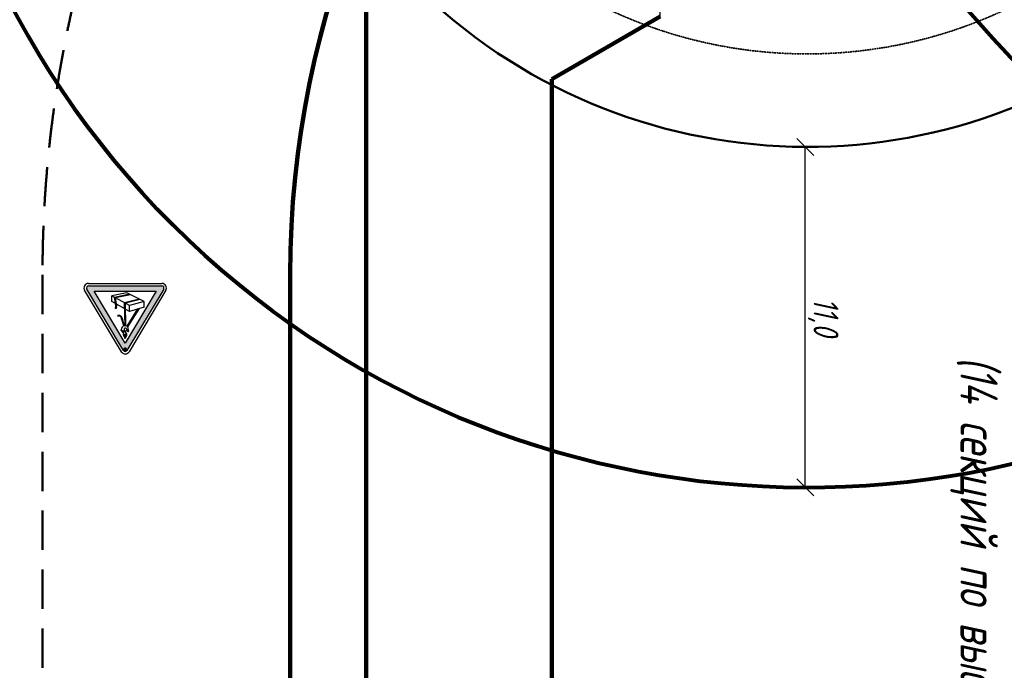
# Model space of a CAD drawing. Header units: millimetres. Extents: x 2204655785 to 2205143108, y 485765510 to 486291538.
# Tile 18 of 156: x 2204883071 to 2204914871, y 486151362 to 486172380. Entities that reach past the tile are written whole.
import ezdxf
from ezdxf.enums import TextEntityAlignment as Align
from ezdxf.lldxf.tags import DXFTag

# ---------------------------------------------------------------- set-up
doc = ezdxf.new("R2010")
doc.units = ezdxf.units.MM
doc.linetypes.add('DASHED2', pattern=[9.525, 6.35, -3.175])
doc.linetypes.add('НЕВИДИМАЯX2', pattern=[19.05, 12.7, -6.35])
for name, color, linetype in [('ППР_Автокран СКАТ-40', 7, 'Continuous'), ('ППР_Автокран_Опасная зона', 1, 'Continuous'), ('ППР_Автокран_Стрела', 7, 'Continuous'), ('ППР_Автокран_Стрела_15м', 7, 'Continuous'), ('ППР_Дороги рабочие', 30, 'Continuous'), ('ППР_Опасная зона от крана', 1, 'Continuous'), ('ППР_Разрез', 5, 'Continuous'), ('ППР_Стрела', 7, 'Continuous')]:
    doc.layers.add(name, color=color, linetype=linetype)
doc.styles.add('Без высоты', font='GOST_Common Italic.ttf', dxfattribs={"width": 0.8})
doc.styles.add('ППРк_М1-1', font='GOST_Common Italic.ttf', dxfattribs={"height": 800})
doc.styles.add('ППРк_М1-1кран', font='GOST_Common Italic.ttf', dxfattribs={"width": 0.8, "height": 600})
tags = doc.linetypes.add('опасная зона_Кран', pattern='A,30,-8,4,-8,30,-8,4,-8,30,-8,4,[230,Bbox.shx,S=2.5,R=0,X=0,Y=-10],-6', length=148).pattern_tags.tags
tags[24] = DXFTag(74, 5)
doc.dimstyles.new('Без высоты текста', dxfattribs={"dimtxt": 800, "dimasz": 550, "dimexe": 1.5, "dimexo": 0.675, "dimgap": 100, "dimtad": 1, "dimdec": 1, "dimlfac": 0.001, "dimzin": 1, "dimtxsty": 'Без высоты', "dimblk": 'OBLIQUE', "dimcen": 250, "dimclrd": 256, "dimclre": 256, "dimclrt": 256, "dimadec": 0, "dimazin": 0, "dimtfac": 1, "dimtdec": 1, "dimtmove": 0, "dimatfit": 3, "dimfxl": 1, "dimtfill": 1, "dimfrac": 2, "dimarcsym": 0})

# ---------------------------------------------------------------- blocks, each defined once
blk = doc.blocks.new('*U374')
at = {"layer": 'ППР_Опасная зона от крана', "linetype": 'опасная зона_Кран', "lineweight": 80, "ltscale": 100}
blk.add_arc((135, 0), 54570, 90, 270, dxfattribs=at)
at = {"style": 'ППРк_М1-1', "width": 0.8}
for tag, p, height, flags in [('ОПАСНАЯ_ЗОНА', (25480.86, 21929.55), 800, 1), ('ОТЛЕТ_ГРУЗА', (25413.72, 20678.22), 800, 1), ('Кол-во_элементов', (2695.66, -1978.25), 1200, 8)]:
    blk.add_attdef(tag, p, '', height=height, dxfattribs=dict(at, flags=flags))
at = {"style": 'ППРк_М1-1', "width": 0.8, "flags": 8}
blk.add_attdef('МАРКА_КРАНА', text='', height=1200, dxfattribs=at).set_placement((8837.5, 818.17), align=Align.CENTER)
blk.add_attdef('ВЫСОТА', text='', height=1200, dxfattribs=at).set_placement((9134.89, -8454.02), align=Align.MIDDLE_CENTER)
at = {"layer": 'Defpoints', "style": 'ППРк_М1-1', "width": 0.8, "flags": 1}
for tag, p in [('МАКСИМАЛЬНАЯ_ДЛИНА_ГРУЗА', (25470.43, 19233.22)), ('ШИРИНА_ГРУЗА', (25397.01, 17803.51))]:
    blk.add_attdef(tag, p, '', height=800, dxfattribs=at)
at = {"layer": 'ППР_Разрез', "style": 'ППРк_М1-1кран', "width": 0.8, "flags": 8}
for tag, p in [('РАЗРЕЗ2', (-1027.85, 55181.17)), ('РАЗРЕЗ', (-1731.87, -54129.29))]:
    blk.add_attdef(tag, p, '', height=800, dxfattribs=at)
at = {"layer": 'ППР_Стрела', "style": 'ППРк_М1-1кран', "width": 0.8, "flags": 8}
for tag, p in [('ВЫСОТА_КРЮКА_ГОРИЗ', (-22781.64, 24557.61)), ('ВЫСОТА_КРЮКА_НАКЛ', (-23522.06, 23711.4)), ('ГАБАРИТ_СТРЕЛЫ', (-25019.84, 21408.72)), ('ВЫЛЕТ', (-19745.38, 16966.54))]:
    blk.add_attdef(tag, p, '', height=800, rotation=317, dxfattribs=at)
blk = doc.blocks.new('*U443')
at = {"layer": 'ППР_Опасная зона от крана', "linetype": 'опасная зона_Кран', "lineweight": 80, "ltscale": 100}
blk.add_arc((135, 0), 50270, 90, 270, dxfattribs=at)
at = {"layer": 'ППР_Стрела', "linetype": 'Continuous', "lineweight": 100}
blk.add_line((135, -30700), (23215, -30700), dxfattribs=at)
at = {"layer": 'ППР_Стрела', "linetype": 'НЕВИДИМАЯX2', "lineweight": 50, "ltscale": 100}
blk.add_line((135, -38700), (23215, -38700), dxfattribs=at)
blk.add_arc((135, 0), 38700, 90, 270, dxfattribs=at)
at = {"layer": 'ППР_Стрела', "linetype": 'Continuous', "lineweight": 100}
blk.add_arc((135, 0), 30700, 90, 270, dxfattribs=at)
at = {"style": 'ППРк_М1-1', "width": 0.8}
for tag, p, height, flags in [('ОПАСНАЯ_ЗОНА', (25480.86, 21929.55), 800, 1), ('ОТЛЕТ_ГРУЗА', (25413.72, 20678.22), 800, 1), ('Кол-во_элементов', (2695.66, -1978.25), 1200, 8)]:
    blk.add_attdef(tag, p, '', height=height, dxfattribs=dict(at, flags=flags))
at = {"style": 'ППРк_М1-1', "width": 0.8, "flags": 8}
blk.add_attdef('МАРКА_КРАНА', text='', height=1200, dxfattribs=at).set_placement((8837.5, 818.17), align=Align.CENTER)
blk.add_attdef('ВЫСОТА', text='', height=1200, dxfattribs=at).set_placement((9134.89, -8454.02), align=Align.MIDDLE_CENTER)
at = {"layer": 'Defpoints', "style": 'ППРк_М1-1', "width": 0.8, "flags": 1}
for tag, p in [('МАКСИМАЛЬНАЯ_ДЛИНА_ГРУЗА', (25470.43, 19233.22)), ('ШИРИНА_ГРУЗА', (25397.01, 17803.51))]:
    blk.add_attdef(tag, p, '', height=800, dxfattribs=at)
at = {"layer": 'ППР_Разрез', "style": 'ППРк_М1-1кран', "width": 0.8, "flags": 8}
for tag, p in [('РАЗРЕЗ2', (-1027.85, 55181.17)), ('РАЗРЕЗ', (-1731.87, -54129.29))]:
    blk.add_attdef(tag, p, '', height=800, dxfattribs=at)
at = {"layer": 'ППР_Стрела', "style": 'ППРк_М1-1кран', "width": 0.8, "flags": 8}
for tag, p in [('ВЫСОТА_КРЮКА_ГОРИЗ', (-19652.89, 21607.87)), ('ГАБАРИТ_СТРЕЛЫ', (-25019.84, 21408.72)), ('ВЫСОТА_КРЮКА_НАКЛ', (-20393.31, 20761.66)), ('ВЫЛЕТ', (-16616.63, 14016.8))]:
    blk.add_attdef(tag, p, '', height=800, rotation=317, dxfattribs=at)
blk = doc.blocks.new('Знак№3')
at = {"linetype": 'ByBlock', "ltscale": 5}
h = blk.add_hatch(color=7, dxfattribs=at)
h.paths.add_polyline_path([(122.344, 199.321), (121.457, 200.803, 0.564934), (121.373, 200.803, 4501.946377), (121.373, 200.803, 0.001609), (121.373, 200.803), (120.486, 199.321, 0.584238), (120.528, 199.248, -0.001163), (120.528, 199.248), (122.302, 199.248, 0.582969), (122.344, 199.321, -0.000216)])
h.paths.add_polyline_path([(122.166, 199.374), (120.664, 199.374), (121.415, 200.628)], flags=16)
blk.add_hatch(color=7).paths.add_polyline_path([(121.366, 200.778, 1), (121.464, 200.778, 1)])
at = {"linetype": 'ByBlock', "lineweight": 30, "ltscale": 5}
h = blk.add_hatch(color=7, dxfattribs=at)
edge = h.paths.add_edge_path()
edge.add_ellipse((121.419, 200.286), major_axis=(-0.0181, 0.0785), ratio=0.997821, start_angle=117.1936, end_angle=133.9632, ccw=False)
edge.add_line((121.358, 200.234), (121.08, 199.794))
edge.add_line((121.08, 199.794), (121.114, 199.803))
edge.add_line((121.114, 199.803), (121.375, 200.219))
h = blk.add_hatch(color=7, dxfattribs=at)
edge = h.paths.add_edge_path()
edge.add_line((121.407, 199.808), (121.429, 199.795))
edge.add_line((121.429, 199.795), (121.415, 200.206))
edge.add_ellipse((121.419, 200.297), major_axis=(0.0646, 0.0646), ratio=1, start_angle=216.7994, end_angle=222.5437, ccw=False)
edge.add_ellipse((121.419, 200.286), major_axis=(-0.0181, 0.0785), ratio=0.997821, start_angle=151.3765, end_angle=157.901, ccw=False)
edge.add_line((121.397, 200.209), (121.407, 199.808))
h = blk.add_hatch(color=7, dxfattribs=at)
edge = h.paths.add_edge_path()
edge.add_arc((121.564, 200.026), 0.0551, 201.3996, 226.8824)
edge.add_arc((121.555, 200.025), 0.0487, 233.4017, 261.3838)
edge.add_line((121.548, 199.977), (121.55, 199.977))
edge.add_arc((121.558, 200.025), 0.0487, 261.3838, 272.0894)
edge.add_line((121.559, 199.976), (121.591, 199.978))
edge.add_line((121.591, 199.978), (121.593, 199.963))
edge.add_line((121.593, 199.963), (121.563, 199.963))
edge.add_line((121.563, 199.963), (121.546, 199.963))
edge.add_arc((121.546, 199.973), 0.0101, 257.8564, 270, ccw=False)
edge.add_line((121.544, 199.963), (121.541, 199.964))
edge.add_arc((121.552, 200.011), 0.0487, 225.9184, 257.8564, ccw=False)
edge.add_line((121.518, 199.976), (121.506, 199.988))
edge.add_line((121.506, 199.988), (121.494, 200.007))
edge.add_line((121.494, 200.007), (121.483, 200.034))
edge.add_arc((121.527, 200.053), 0.0487, 199.5801, 203.0594, ccw=False)
edge.add_line((121.481, 200.037), (121.47, 200.068))
edge.add_arc((121.516, 200.084), 0.0487, 195.0483, 199.5801, ccw=False)
edge.add_line((121.469, 200.072), (121.433, 200.207))
edge.add_ellipse((121.419, 200.297), major_axis=(0.0646, 0.0646), ratio=1, start_angle=233.6029, end_angle=244.0849)
edge.add_ellipse((121.419, 200.297), major_axis=(0.0646, 0.0646), ratio=1, start_angle=244.0849, end_angle=323.2484)
edge.add_ellipse((121.419, 200.297), major_axis=(0.0646, 0.0646), ratio=1, start_angle=323.2484, end_angle=324.354)
edge.add_line((121.509, 200.312), (121.521, 200.303))
edge.add_line((121.521, 200.303), (121.51, 200.31))
edge.add_ellipse((121.419, 200.297), major_axis=(0.0646, 0.0646), ratio=1, start_angle=244.0849, end_angle=323.2484, ccw=False)
edge.add_line((121.449, 200.211), (121.488, 200.077))
edge.add_line((121.488, 200.077), (121.501, 200.037))
edge.add_line((121.501, 200.037), (121.513, 200.006))
h = blk.add_hatch(color=7, dxfattribs=at)
h.paths.add_polyline_path([(121.434, 199.653), (121.41, 199.666), (121.053, 199.575), (121.079, 199.562)])
h.paths.add_polyline_path([(121.429, 199.795), (121.407, 199.808), (121.41, 199.666), (121.434, 199.653)])
h = blk.add_hatch(color=7, dxfattribs=at)
h.paths.add_polyline_path([(121.671, 199.523), (121.647, 199.536), (121.284, 199.461), (121.309, 199.448)])
h.paths.add_polyline_path([(121.647, 199.536), (121.671, 199.523), (121.649, 199.671), (121.627, 199.683)])
blk.add_hatch(color=7, dxfattribs=at).paths.add_polyline_path([(121.622, 199.752, 0.156262), (121.627, 199.683), (121.649, 199.671), (121.646, 199.683, -0.156262), (121.642, 199.751), (121.653, 199.775, 0.111183), (121.655, 199.781), (121.655, 199.793), (121.635, 199.793), (121.635, 199.783, -0.12136), (121.633, 199.774)])
at = {"color": 7, "linetype": 'ByBlock', "ltscale": 5}
for p, q in [((120.434, 199.352), (121.321, 200.834)), ((120.486, 199.321), (121.373, 200.803)), ((121.457, 200.803), (122.344, 199.321)), ((121.508, 200.834), (122.396, 199.352)), ((120.664, 199.374), (121.415, 200.628)), ((121.415, 200.628), (122.166, 199.374)), ((121.451, 200.355), (121.374, 200.319)), ((121.374, 200.319), (121.449, 200.348)), ((121.375, 200.435), (121.375, 200.417)), ((121.375, 200.417), (121.375, 200.417)), ((121.382, 200.392), (121.437, 200.317)), ((121.403, 200.519), (121.403, 200.458)), ((121.403, 200.519), (121.403, 200.454)), ((121.426, 200.519), (121.426, 200.454)), ((121.449, 200.348), (121.521, 200.303)), ((121.521, 200.303), (121.452, 200.355)), ((121.454, 200.433), (121.454, 200.414)), ((120.954, 199.758), (121.314, 199.86)), ((121.314, 199.86), (121.314, 199.719)), ((121.314, 199.86), (121.735, 199.622)), ((120.954, 199.758), (120.954, 199.623)), ((120.954, 199.623), (121.314, 199.719)), ((120.954, 199.623), (121.376, 199.416)), ((121.314, 199.719), (121.735, 199.487)), ((121.735, 199.622), (121.735, 199.487)), ((122.166, 199.374), (120.664, 199.374)), ((121.376, 199.416), (121.735, 199.487)), ((122.302, 199.248), (120.528, 199.248)), ((122.302, 199.187), (120.528, 199.187))]:
    blk.add_line(p, q, dxfattribs=at)
at = {"color": 7, "linetype": 'ByBlock', "lineweight": 30, "ltscale": 5}
for p, q in [((121.08, 199.794), (121.358, 200.234)), ((121.114, 199.803), (121.375, 200.219)), ((121.397, 200.209), (121.41, 199.666)), ((121.415, 200.206), (121.434, 199.653)), ((121.433, 200.207), (121.469, 200.072)), ((121.449, 200.211), (121.488, 200.077)), ((121.488, 200.077), (121.501, 200.037)), ((121.47, 200.068), (121.481, 200.037)), ((121.483, 200.034), (121.494, 200.007)), ((121.494, 200.007), (121.506, 199.988)), ((121.501, 200.037), (121.513, 200.006)), ((121.506, 199.988), (121.518, 199.976)), ((121.541, 199.964), (121.544, 199.963)), ((121.546, 199.963), (121.563, 199.963)), ((121.548, 199.977), (121.55, 199.977)), ((121.559, 199.976), (121.591, 199.978)), ((121.563, 199.963), (121.593, 199.963)), ((121.591, 199.978), (121.593, 199.963)), ((121.053, 199.575), (121.41, 199.666)), ((121.079, 199.562), (121.434, 199.653)), ((121.622, 199.752), (121.634, 199.775)), ((121.622, 199.752), (121.634, 199.775)), ((121.627, 199.683), (121.647, 199.536)), ((121.635, 199.783), (121.635, 199.793)), ((121.635, 199.793), (121.655, 199.793)), ((121.642, 199.751), (121.653, 199.775)), ((121.646, 199.683), (121.649, 199.671)), ((121.649, 199.671), (121.671, 199.523)), ((121.655, 199.781), (121.655, 199.793)), ((121.284, 199.461), (121.647, 199.536)), ((121.309, 199.448), (121.671, 199.523))]:
    blk.add_line(p, q, dxfattribs=at)
at = {"color": 7, "linetype": 'ByBlock', "ltscale": 5}
for centre, radius, start, end in [((121.415, 200.778), 0.109, 30.9139, 149.0861), ((121.415, 200.778), 0.0487, 30.9139, 149.0861), ((120.528, 199.296), 0.109, 149.0861, 270), ((120.528, 199.296), 0.0487, 149.0861, 270), ((122.302, 199.296), 0.109, 270, 30.9139), ((122.302, 199.296), 0.0487, 270, 30.9139)]:
    blk.add_arc(centre, radius, start, end, dxfattribs=at)
at = {"color": 7, "linetype": 'ByBlock', "lineweight": 30, "ltscale": 5}
for centre, radius, start, end in [((121.516, 200.084), 0.0487, 195.0483, 199.5801), ((121.527, 200.053), 0.0487, 199.5801, 203.0594), ((121.564, 200.026), 0.0551, 201.3996, 226.8824), ((121.552, 200.011), 0.0487, 225.9184, 257.8564), ((121.555, 200.025), 0.0487, 233.4017, 261.3838), ((121.546, 199.973), 0.0101, 257.8564, 270), ((121.558, 200.025), 0.0487, 261.3838, 272.0894), ((121.731, 199.724), 0.112, 165.8316, 201.3569), ((121.617, 199.783), 0.0177, 336.1966, 0.7276), ((121.751, 199.724), 0.112, 165.8316, 201.3569), ((121.641, 199.781), 0.0134, 334.6229, 0)]:
    blk.add_arc(centre, radius, start, end, dxfattribs=at)
at = {"color": 7, "linetype": 'ByBlock', "ltscale": 5}
for centre, major_axis, ratio, start_param, end_param in [((121.343, 200.338), (-0.00861, 0.00861), 1, -1.301728, 1.326012), ((121.343, 200.338), (-0.00861, 0.00861), 1, 1.217135, 1.410532), ((121.343, 200.337), (-0.00861, 0.00861), 1, 1.248628, 1.374585), ((121.343, 200.338), (-0.00861, 0.00861), 1, 1.238959, 1.386845), ((121.285, 200.304), (0.0388, 0.0388), 1, 5.425525, 6.024186), ((121.322, 200.3), (-0.0388, 0.0388), 1, 3.894134, 4.986855), ((121.414, 200.416), (-0.028, 0.028), 1, 0.750122, 1.419335), ((121.415, 200.434), (-0.028, 0.028), 1, -0.487782, 0.755424), ((121.41, 200.297), (-0.0237, 0.0237), 1, 0.750122, 4.570422), ((121.415, 200.434), (-0.0164, 0.0164), 1, -0.261799, 4.974188), ((121.415, 200.454), (0.00821, 0.00821), 1, 2.356194, 5.497787), ((121.419, 200.297), (0.0646, 0.0646), 1, 3.783863, 6.520451), ((121.415, 200.434), (0.028, 0.028), 1, 5.45721, 6.770967), ((121.486, 200.403), (0.0241, 0.0241), 1, 2.254164, 3.313663), ((121.414, 200.416), (0.028, 0.028), 1, 5.256394, 5.462511), ((121.419, 200.286), (-0.0181, 0.0785), 0.997821, 1.173602, 2.755892)]:
    blk.add_ellipse(centre, major_axis=major_axis, ratio=ratio, start_param=start_param, end_param=end_param, dxfattribs=at)
blk = doc.blocks.new('_Oblique')
at = {"color": 0, "linetype": 'ByBlock', "lineweight": -2}
blk.add_line((-0.5, -0.5), (0.5, 0.5), dxfattribs=at)
blk = doc.blocks.new('*D776')
at = {"layer": 'Defpoints', "color": 0, "transparency": 16777216}
for p in [(103, 29004), (63, 18004), (63, 18004)]:
    blk.add_point(p, dxfattribs=at)
at = {"layer": 'ППР_Автокран_Опасная зона', "lineweight": -2, "transparency": 16777216}
for p, q in [((103, 29004), (61, 29004)), ((63, 29004), (63, 18004)), ((62, 18004), (61, 18004))]:
    blk.add_line(p, q, dxfattribs=at)
at = {"layer": 'ППР_Автокран_Опасная зона', "lineweight": -2, "transparency": 16777216, "xscale": 550, "yscale": 550, "zscale": 550}
for p, rotation in [((63, 29004), 90), ((63, 18004), 270)]:
    blk.add_blockref('_Oblique', p, dxfattribs=dict(at, rotation=rotation))
at = {"layer": 'ППР_Автокран_Опасная зона', "transparency": 16777216, "insert": (-517, 23504), "char_height": 800, "attachment_point": 5, "rotation": 90, "style": 'Без высоты', "bg_fill": 3, "box_fill_scale": 1.1, "bg_fill_color": 256, "bg_fill_true_color": 13158600, "bg_fill_transparency": 0}
blk.add_mtext('11,0', dxfattribs=at)
blk = doc.blocks.new('*U778')
at = {"layer": 'ППР_Автокран_Опасная зона', "color": 1, "linetype": 'опасная зона_Кран', "lineweight": 80, "ltscale": 100}
blk.add_arc((-3.65, 4.56), 29000, 319.788537, 219.788112, dxfattribs=at)
at = {"layer": 'ППР_Автокран_Стрела', "lineweight": 50}
blk.add_arc((-3.65, 4.56), 18000, 319.786841, 219.78643, dxfattribs=at)
at = {"layer": 'ППР_Автокран_Стрела_15м', "linetype": 'DASHED2', "lineweight": 35}
blk.add_arc((0.22, 1.42), 15000, 319.786203, 219.767437, dxfattribs=at)
at = {"layer": 'ППР_Автокран_Опасная зона', "color": 5, "xscale": 1338.282510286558, "yscale": 1338.282510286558, "zscale": 1338.282510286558}
blk.add_blockref('Знак№3', (-140462.1, -244151.02), dxfattribs=at)
at = {"layer": 'ППР_Автокран_Опасная зона'}
dim = blk.add_linear_dim(base=(62.85, 18004.44), p1=(103.49, 29004.36), p2=(62.85, 18004.44), angle=90, dimstyle='Без высоты текста', dxfattribs=at)
dim.commit()
dim.dimension.update_dxf_attribs({"geometry": '*D776', "text_midpoint": (-517.15, 23504.4)})

msp = doc.modelspace()

# ---------------------------------------------------------------- block references
msp.add_blockref('*U374', (2204954762, 486208476))

# ---------------------------------------------------------------- next in the draw order: block references
ref = msp.add_blockref('*U443', (2204922508, 486164274), dxfattribs=dict(rotation=270))
ref.add_attrib('ВЫСОТА', '(14 секций по высоте)', dxfattribs={"height": 1200, "rotation": 270, "style": 'ППРк_М1-1', "width": 0.8}).set_placement((2204914054, 486155139), align=Align.MIDDLE_CENTER)

# ---------------------------------------------------------------- next in the draw order: linework, layer by layer
at = {"layer": 'ППР_Дороги рабочие', "lineweight": 100}
for p, q in [((2204894258, 486131029), (2204894258, 486206385)), ((2204900258, 486149957), (2204900258, 486170463))]:
    msp.add_line(p, q, dxfattribs=at)

# ---------------------------------------------------------------- next in the draw order: block references
at = {"layer": 'ППР_Автокран СКАТ-40', "rotation": 180}
msp.add_blockref('*U778', (2204908504, 486186276), dxfattribs=at)

# ---------------------------------------------------------------- next in the draw order: linework, layer by layer
for points in [[(2205043258, 486291527), (2205049258, 486291538), (2205049289, 486274116, 0.413702), (2205061289, 486262137), (2205072258, 486262137), (2205072258, 486106029), (2204894258, 486106029), (2204894258, 486206385), (2204918646, 486247176), (2205031315, 486247176, 0.415837), (2205043268, 486259129), (2205043258, 486291527)], [(2204966658, 486112029), (2204931258, 486112029, -0.414214), (2204919258, 486124029), (2204919258, 486131029), (2204915258, 486131029), (2204915258, 486149957), (2204900258, 486149957), (2204900258, 486170463), (2204903758, 486172484), (2204903758, 486181484), (2204912758, 486181484), (2204912758, 486222322, -0.135534), (2204914459, 486228480), (2204918556, 486235334, -0.263867), (2204928856, 486241176)]]:
    msp.add_lwpolyline(points, format="xyb")
at = {"layer": 'ППР_Дороги рабочие', "lineweight": 100}
msp.add_line((2204903758, 486172484), (2204900258, 486170463), dxfattribs=at)

doc.saveas('drawing.dxf')
